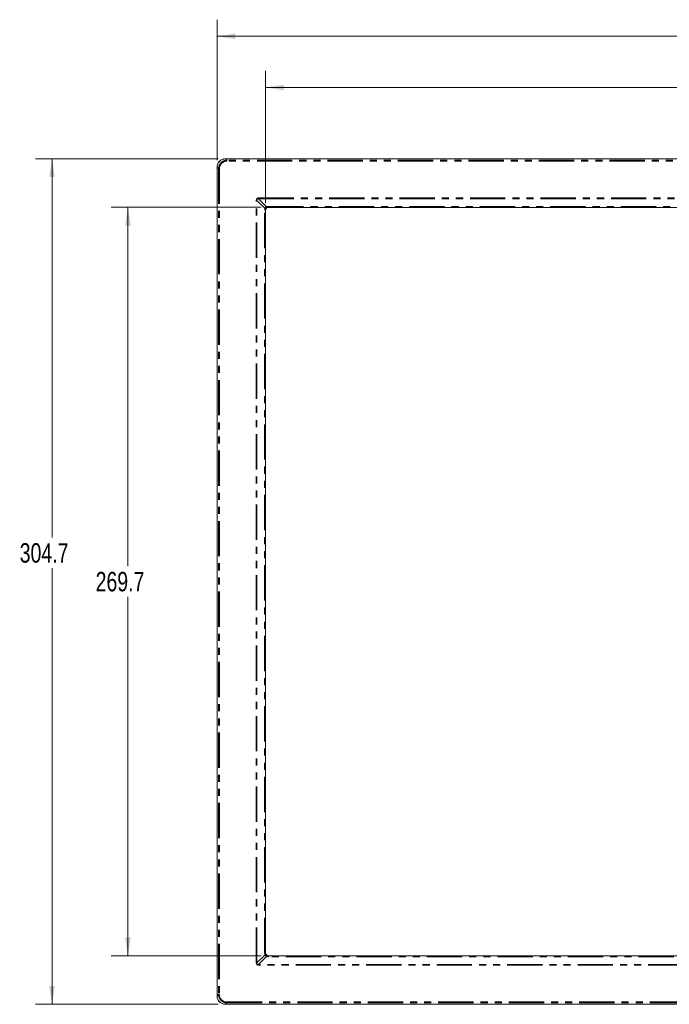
# Model space of a CAD drawing. Header units: millimetres. Extents: x 19 to 844, y 7 to 552.
# Tile 25 of 36: x 373 to 490, y 232 to 409. Entities that reach past the tile are written whole.
import ezdxf

# ---------------------------------------------------------------- set-up
doc = ezdxf.new("R2010")
doc.units = ezdxf.units.MM
doc.linetypes.add('PHANTOM', pattern=[12.7, 6.35, -1.27, 1.27, -1.27, 1.27, -1.27])
doc.styles.add('SLDTEXTSTYLE0', font='TXT', dxfattribs={"width": 0.75})
doc.dimstyles.new('SLDDIMSTYLE0', dxfattribs={"dimtxt": 3.5, "dimasz": 3.302, "dimexe": 0, "dimexo": 0.0625, "dimgap": 0.875, "dimtad": 0, "dimtih": 1, "dimtoh": 1, "dimdec": 1, "dimlfac": 2, "dimrnd": 1e-09, "dimzin": 12, "dimdsep": 46, "dimtxsty": 'SLDTEXTSTYLE0', "dimsah": 1, "dimcen": 0.09, "dimadec": 0, "dimazin": 3, "dimtfac": 1, "dimtdec": 1, "dimtofl": 0, "dimtmove": 0, "dimatfit": 3, "dimfxl": 0, "dimfrac": 2, "dimtolj": 1, "dimtzin": 12, "dimarcsym": 0})

# ---------------------------------------------------------------- blocks, each defined once
blk = doc.blocks.new('_D')
at = {"color": 7, "linetype": 'Continuous', "lineweight": 0}
for p, q in [((409.03, 384.22), (376.07, 384.22)), ((379.07, 384.22), (379.07, 316.01)), ((379.07, 231.88), (379.07, 310.45)), ((409.02, 231.88), (376.07, 231.88))]:
    blk.add_line(p, q, dxfattribs=at)
for points in [[(379.07, 384.22), (378.56, 380.92), (379.58, 380.92)], [(379.07, 231.88), (379.58, 235.18), (378.56, 235.18)]]:
    blk.add_solid(points, dxfattribs=at)
at = {"color": 7, "linetype": 'Continuous', "lineweight": 0, "insert": (373.25, 314.96), "char_height": 3.5, "attachment_point": 1, "style": 'SLDTEXTSTYLE0'}
blk.add_mtext('304.7', dxfattribs=at)
blk = doc.blocks.new('_D_1')
at = {"color": 7, "linetype": 'Continuous', "lineweight": 0}
for p, q in [((416.78, 375.48), (389.75, 375.48)), ((392.75, 375.48), (392.75, 310.83)), ((392.75, 240.63), (392.75, 305.27)), ((416.78, 240.63), (389.75, 240.63))]:
    blk.add_line(p, q, dxfattribs=at)
for points in [[(392.75, 375.48), (392.24, 372.18), (393.26, 372.18)], [(392.75, 240.63), (393.26, 243.93), (392.24, 243.93)]]:
    blk.add_solid(points, dxfattribs=at)
at = {"color": 7, "linetype": 'Continuous', "lineweight": 0, "insert": (386.93, 309.79), "char_height": 3.5, "attachment_point": 1, "style": 'SLDTEXTSTYLE0'}
blk.add_mtext('269.7', dxfattribs=at)
blk = doc.blocks.new('_D_2')
at = {"color": 7, "linetype": 'Continuous', "lineweight": 0}
for p, q in [((417.55, 376.25), (417.55, 400.07)), ((656.67, 376.25), (656.67, 400.07)), ((417.55, 397.07), (531.29, 397.07)), ((656.67, 397.07), (542.93, 397.07))]:
    blk.add_line(p, q, dxfattribs=at)
for points in [[(417.55, 397.07), (420.86, 396.56), (420.86, 397.58)], [(656.67, 397.07), (653.37, 397.58), (653.37, 396.56)]]:
    blk.add_solid(points, dxfattribs=at)
at = {"color": 7, "linetype": 'Continuous', "lineweight": 0, "insert": (531.29, 398.8), "char_height": 3.5, "attachment_point": 1, "style": 'SLDTEXTSTYLE0'}
blk.add_mtext('478.2', dxfattribs=at)
blk = doc.blocks.new('_D_3')
at = {"color": 7, "linetype": 'Continuous', "lineweight": 0}
for p, q in [((408.81, 384), (408.81, 409.29)), ((665.42, 384), (665.42, 409.29)), ((408.81, 406.29), (531.29, 406.29)), ((665.42, 406.29), (542.93, 406.29))]:
    blk.add_line(p, q, dxfattribs=at)
for points in [[(408.81, 406.29), (412.11, 405.78), (412.11, 406.79)], [(665.42, 406.29), (662.12, 406.79), (662.12, 405.78)]]:
    blk.add_solid(points, dxfattribs=at)
at = {"color": 7, "linetype": 'Continuous', "lineweight": 0, "insert": (531.29, 408.02), "char_height": 3.5, "attachment_point": 1, "style": 'SLDTEXTSTYLE0'}
blk.add_mtext('513.2', dxfattribs=at)

msp = doc.modelspace()

# ---------------------------------------------------------------- linework, layer by layer
at = {"color": 7, "linetype": 'Continuous', "lineweight": 15}
for p, q in [((663.926, 384.225), (410.3, 384.225)), ((408.806, 382.731), (408.806, 233.374)), ((417.553, 241.126), (417.553, 374.979)), ((418.052, 375.477), (656.175, 375.477)), ((656.174, 240.627), (418.051, 240.627)), ((410.572, 232.152), (410.289, 231.88)), ((410.289, 231.88), (585.613, 231.88)), ((433.363, 231.88), (585.403, 231.88))]:
    msp.add_line(p, q, dxfattribs=at)
at = {"color": 8, "linetype": 'PHANTOM', "lineweight": 0}
for p, q in [((410.572, 383.953), (410.3, 384.225)), ((663.654, 383.953), (410.572, 383.953)), ((663.654, 383.803), (410.572, 383.803)), ((409.078, 382.458), (408.806, 382.731)), ((409.078, 382.458), (409.078, 233.647)), ((409.227, 382.458), (409.227, 233.647)), ((415.867, 239.367), (415.867, 376.738)), ((417.449, 375.29), (416, 376.738)), ((416, 239.367), (416, 376.738)), ((416.293, 377.163), (657.934, 377.163)), ((416.293, 377.03), (417.741, 375.582)), ((416.293, 377.03), (657.934, 377.03)), ((417.384, 241.126), (417.384, 374.979)), ((417.523, 241.126), (417.523, 374.979)), ((417.553, 374.979), (417.523, 374.979)), ((418.051, 375.647), (656.175, 375.647)), ((418.051, 375.507), (656.175, 375.507)), ((418.051, 375.507), (418.052, 375.477)), ((416, 239.367), (417.449, 240.815)), ((417.741, 240.523), (416.293, 239.075)), ((417.523, 241.126), (417.553, 241.126)), ((418.051, 240.627), (418.051, 240.598)), ((656.175, 240.598), (418.051, 240.598)), ((656.175, 240.458), (418.051, 240.458)), ((657.934, 239.075), (416.293, 239.075)), ((657.934, 238.942), (416.293, 238.942)), ((409.078, 233.647), (408.806, 233.374)), ((410.572, 232.302), (663.654, 232.302)), ((410.572, 232.152), (663.654, 232.152))]:
    msp.add_line(p, q, dxfattribs=at)
at = {"color": 7, "linetype": 'Continuous', "lineweight": 15}
for points, knots in [([(410.3, 384.225), (410.187, 384.218), (409.975, 384.204), (409.603, 384.075), (409.219, 383.812), (408.956, 383.428), (408.827, 383.056), (408.813, 382.844), (408.806, 382.731)], [0, 0, 0, 0, 0.1443246, 0.2718709, 0.4999999, 0.7281315, 0.8556687, 1, 1, 1, 1]), ([(408.808, 382.645), (408.816, 382.764), (408.83, 382.989), (408.965, 383.383), (409.244, 383.79), (409.65, 384.068), (410.044, 384.203), (410.269, 384.217), (410.388, 384.225)], [0, 0, 0, 0, 0.1443223, 0.2719386, 0.4999988, 0.7280625, 0.8556807, 1, 1, 1, 1]), ([(410.572, 383.803), (410.492, 383.799), (410.33, 383.79), (410.002, 383.682), (409.623, 383.431), (409.361, 383.054), (409.243, 382.716), (409.233, 382.544), (409.227, 382.458)], [0, 0, 0, 0, 0.1154992, 0.2322268, 0.4906467, 0.7535056, 0.8771692, 1, 1, 1, 1]), ([(415.867, 376.738), (415.874, 376.802), (415.884, 376.893), (415.939, 377), (415.99, 377.063), (416.053, 377.112), (416.152, 377.16), (416.236, 377.162), (416.293, 377.163)], [0, 0, 0, 0, 0.2804123, 0.4016068, 0.5206738, 0.6367597, 0.7516636, 1, 1, 1, 1]), ([(415.867, 376.738), (415.891, 376.738), (415.938, 376.738), (415.98, 376.738), (416, 376.738)], [0, 0, 0, 0, 0.4999997, 1, 1, 1, 1]), ([(416, 376.738), (415.997, 376.762), (415.99, 376.808), (415.998, 376.876), (416.018, 376.936), (416.053, 376.986), (416.102, 377.02), (416.16, 377.038), (416.226, 377.042), (416.27, 377.034), (416.293, 377.03)], [0, 0, 0, 0, 0.1426781, 0.2717272, 0.3965661, 0.5103311, 0.6195716, 0.7382362, 0.8627847, 1, 1, 1, 1]), ([(417.384, 374.979), (417.403, 374.979), (417.44, 374.979), (417.483, 374.979), (417.513, 374.979), (417.52, 374.979), (417.523, 374.979)], [0, 0, 0, 0, 0.2477002, 0.5014295, 0.754412, 1, 1, 1, 1]), ([(417.566, 375.177), (417.565, 375.184), (417.562, 375.198), (417.538, 375.226), (417.501, 375.257), (417.466, 375.279), (417.449, 375.29)], [0, 0, 0, 0, 0.2462777, 0.4999925, 0.753702, 1, 1, 1, 1]), ([(418.052, 375.477), (417.987, 375.47), (417.856, 375.455), (417.691, 375.34), (417.576, 375.175), (417.561, 375.045), (417.553, 374.979)], [0, 0, 0, 0, 0.24999373, 0.50000205, 0.75000276, 1, 1, 1, 1]), ([(417.566, 375.177), (417.581, 375.207), (417.612, 375.268), (417.681, 375.35), (417.763, 375.419), (417.823, 375.449), (417.853, 375.465)], [0, 0, 0, 0, 0.2511517, 0.4998539, 0.7486355, 1, 1, 1, 1]), ([(418.051, 240.627), (417.986, 240.635), (417.855, 240.65), (417.691, 240.766), (417.576, 240.93), (417.561, 241.061), (417.553, 241.126)], [0, 0, 0, 0, 0.2500037, 0.4999994, 0.7500026, 1, 1, 1, 1]), ([(416.293, 238.942), (416.236, 238.944), (416.153, 238.948), (416.054, 238.99), (415.992, 239.036), (415.941, 239.1), (415.886, 239.209), (415.875, 239.303), (415.867, 239.367)], [0, 0, 0, 0, 0.247106, 0.3611766, 0.4684261, 0.5876638, 0.7170552, 1, 1, 1, 1]), ([(415.867, 239.367), (415.891, 239.367), (415.938, 239.367), (415.98, 239.367), (416, 239.367)], [0, 0, 0, 0, 0.4999997, 1, 1, 1, 1]), ([(416.293, 239.075), (416.242, 239.068), (416.175, 239.06), (416.09, 239.089), (416.047, 239.131), (416.01, 239.178), (415.99, 239.26), (415.996, 239.322), (416, 239.367)], [0, 0, 0, 0, 0.2923449, 0.3918085, 0.5138734, 0.6368824, 0.7376315, 1, 1, 1, 1]), ([(408.806, 233.374), (408.812, 233.272), (408.824, 233.069), (408.946, 232.692), (409.219, 232.291), (409.706, 231.952), (410.091, 231.904), (410.289, 231.88)], [0, 0, 0, 0, 0.1321145, 0.2606882, 0.506292, 0.7460824, 1, 1, 1, 1]), ([(410.175, 231.904), (410.128, 231.908), (409.975, 231.92), (409.651, 232.041), (409.243, 232.314), (408.965, 232.722), (408.83, 233.116), (408.816, 233.341), (408.808, 233.46)], [0, 0, 0, 0, 0.0631717, 0.202893, 0.452584, 0.7022722, 0.8419894, 1, 1, 1, 1]), ([(409.227, 233.647), (409.247, 233.473), (409.286, 233.119), (409.549, 232.745), (409.821, 232.519), (410.132, 232.35), (410.396, 232.321), (410.572, 232.302)], [0, 0, 0, 0, 0.2458603, 0.5019953, 0.6258983, 0.7505507, 1, 1, 1, 1])]:
    msp.add_open_spline(points, degree=3, knots=knots, dxfattribs=at)
at = {"color": 8, "linetype": 'PHANTOM', "lineweight": 0}
for points, knots in [([(410.572, 383.953), (410.47, 383.947), (410.269, 383.934), (409.895, 383.813), (409.489, 383.542), (409.217, 383.135), (409.096, 382.761), (409.084, 382.56), (409.078, 382.458)], [0, 0, 0, 0, 0.1305066, 0.2575156, 0.5000723, 0.7425527, 0.8695226, 1, 1, 1, 1]), ([(410.572, 383.803), (410.572, 383.822), (410.572, 383.859), (410.572, 383.907), (410.572, 383.942), (410.572, 383.949), (410.572, 383.953)], [0, 0, 0, 0, 0.2499806, 0.5000011, 0.7499977, 1, 1, 1, 1]), ([(409.227, 382.458), (409.209, 382.458), (409.172, 382.458), (409.124, 382.458), (409.089, 382.458), (409.082, 382.458), (409.078, 382.458)], [0, 0, 0, 0, 0.24998272, 0.49997669, 0.74999557, 1, 1, 1, 1]), ([(416.293, 377.163), (416.293, 377.14), (416.293, 377.093), (416.293, 377.051), (416.293, 377.03)], [0, 0, 0, 0, 0.4999774, 1, 1, 1, 1]), ([(417.384, 374.979), (417.387, 375.033), (417.392, 375.141), (417.43, 375.24), (417.449, 375.29)], [0, 0, 0, 0, 0.4943805, 1, 1, 1, 1]), ([(417.741, 375.582), (417.706, 375.568), (417.64, 375.542), (417.555, 375.476), (417.488, 375.391), (417.462, 375.325), (417.449, 375.29)], [0, 0, 0, 0, 0.26213242, 0.49928001, 0.73679229, 1, 1, 1, 1]), ([(417.523, 374.979), (417.525, 375.013), (417.529, 375.083), (417.553, 375.145), (417.566, 375.177)], [0, 0, 0, 0, 0.4846941, 1, 1, 1, 1]), ([(417.741, 375.582), (417.791, 375.601), (417.89, 375.638), (417.998, 375.644), (418.051, 375.647)], [0, 0, 0, 0, 0.5054055, 1, 1, 1, 1]), ([(417.741, 375.582), (417.752, 375.565), (417.774, 375.53), (417.805, 375.493), (417.833, 375.468), (417.847, 375.466), (417.853, 375.465)], [0, 0, 0, 0, 0.2462656, 0.4999883, 0.7537138, 1, 1, 1, 1]), ([(417.853, 375.465), (417.886, 375.477), (417.948, 375.501), (418.018, 375.505), (418.051, 375.507)], [0, 0, 0, 0, 0.5173903, 1, 1, 1, 1]), ([(418.051, 375.507), (418.051, 375.51), (418.052, 375.517), (418.049, 375.546), (418.054, 375.591), (418.052, 375.628), (418.051, 375.647)], [0, 0, 0, 0, 0.21688, 0.4999306, 0.7540641, 1, 1, 1, 1]), ([(417.384, 241.126), (417.402, 241.127), (417.44, 241.128), (417.484, 241.124), (417.514, 241.126), (417.52, 241.126), (417.523, 241.126)], [0, 0, 0, 0, 0.245936, 0.5000697, 0.7831201, 1, 1, 1, 1]), ([(417.449, 240.815), (417.43, 240.865), (417.392, 240.964), (417.387, 241.072), (417.384, 241.126)], [0, 0, 0, 0, 0.5054933, 1, 1, 1, 1]), ([(417.449, 240.815), (417.466, 240.826), (417.501, 240.848), (417.538, 240.879), (417.562, 240.907), (417.565, 240.921), (417.566, 240.928)], [0, 0, 0, 0, 0.2462899, 0.5000021, 0.7537182, 1, 1, 1, 1]), ([(417.449, 240.815), (417.462, 240.781), (417.487, 240.715), (417.555, 240.63), (417.64, 240.562), (417.707, 240.536), (417.741, 240.523)], [0, 0, 0, 0, 0.2546469, 0.4988822, 0.7436695, 1, 1, 1, 1]), ([(417.566, 240.928), (417.553, 240.96), (417.529, 241.022), (417.525, 241.092), (417.523, 241.126)], [0, 0, 0, 0, 0.5173941, 1, 1, 1, 1]), ([(417.853, 240.64), (417.823, 240.656), (417.762, 240.687), (417.681, 240.756), (417.612, 240.837), (417.582, 240.897), (417.566, 240.928)], [0, 0, 0, 0, 0.2568144, 0.4999477, 0.7438736, 1, 1, 1, 1]), ([(417.853, 240.64), (417.847, 240.639), (417.833, 240.637), (417.805, 240.612), (417.774, 240.575), (417.752, 240.54), (417.741, 240.523)], [0, 0, 0, 0, 0.2462906, 0.5000035, 0.753735, 1, 1, 1, 1]), ([(418.051, 240.458), (417.998, 240.461), (417.89, 240.467), (417.791, 240.504), (417.741, 240.523)], [0, 0, 0, 0, 0.4944123, 1, 1, 1, 1]), ([(418.051, 240.598), (418.017, 240.6), (417.947, 240.604), (417.885, 240.628), (417.853, 240.64)], [0, 0, 0, 0, 0.4846893, 1, 1, 1, 1]), ([(418.051, 240.458), (418.051, 240.477), (418.051, 240.515), (418.051, 240.557), (418.051, 240.587), (418.051, 240.594), (418.051, 240.598)], [0, 0, 0, 0, 0.2499999, 0.4999947, 0.7499906, 1, 1, 1, 1]), ([(416.293, 238.942), (416.293, 238.965), (416.293, 239.012), (416.293, 239.054), (416.293, 239.075)], [0, 0, 0, 0, 0.5000028, 1, 1, 1, 1]), ([(409.227, 233.647), (409.209, 233.647), (409.172, 233.647), (409.124, 233.647), (409.089, 233.647), (409.082, 233.647), (409.078, 233.647)], [0, 0, 0, 0, 0.24998272, 0.49997669, 0.74999557, 1, 1, 1, 1]), ([(409.078, 233.647), (409.084, 233.545), (409.096, 233.344), (409.217, 232.97), (409.489, 232.563), (409.895, 232.291), (410.269, 232.17), (410.47, 232.158), (410.572, 232.152)], [0, 0, 0, 0, 0.13052078, 0.25752855, 0.50007441, 0.74257403, 0.86953883, 1, 1, 1, 1]), ([(410.572, 232.302), (410.572, 232.283), (410.572, 232.246), (410.572, 232.198), (410.572, 232.163), (410.572, 232.156), (410.572, 232.152)], [0, 0, 0, 0, 0.2499955, 0.499991, 0.7499994, 1, 1, 1, 1])]:
    msp.add_open_spline(points, degree=3, knots=knots, dxfattribs=at)

# ---------------------------------------------------------------- dimensions: what is measured, and where the dimension line sits
at = {"color": 7, "linetype": 'Continuous', "lineweight": 0}
for base, p1, p2, picture, middle in [((665.421, 406.286), (408.806, 382.731), (665.421, 382.731), '_D_3', (537.113, 406.286)), ((417.553, 397.068), (656.673, 374.979), (417.553, 374.979), '_D_2', (537.113, 397.068))]:
    dim = msp.add_linear_dim(base=base, p1=p1, p2=p2, dimstyle='SLDDIMSTYLE0', dxfattribs=at)
    dim.commit()
    dim.dimension.update_dxf_attribs({"geometry": picture, "text_midpoint": middle, "dimtype": 160})
for base, p1, p2, picture, middle in [((379.067, 231.88), (410.3, 384.225), (410.289, 231.88), '_D', (379.067, 313.231)), ((392.747, 375.477), (418.051, 240.627), (418.052, 375.477), '_D_1', (392.747, 308.052))]:
    dim = msp.add_linear_dim(base=base, p1=p1, p2=p2, angle=90, dimstyle='SLDDIMSTYLE0', dxfattribs=at)
    dim.commit()
    dim.dimension.update_dxf_attribs({"geometry": picture, "text_midpoint": middle, "dimtype": 160})

doc.saveas('drawing.dxf')
